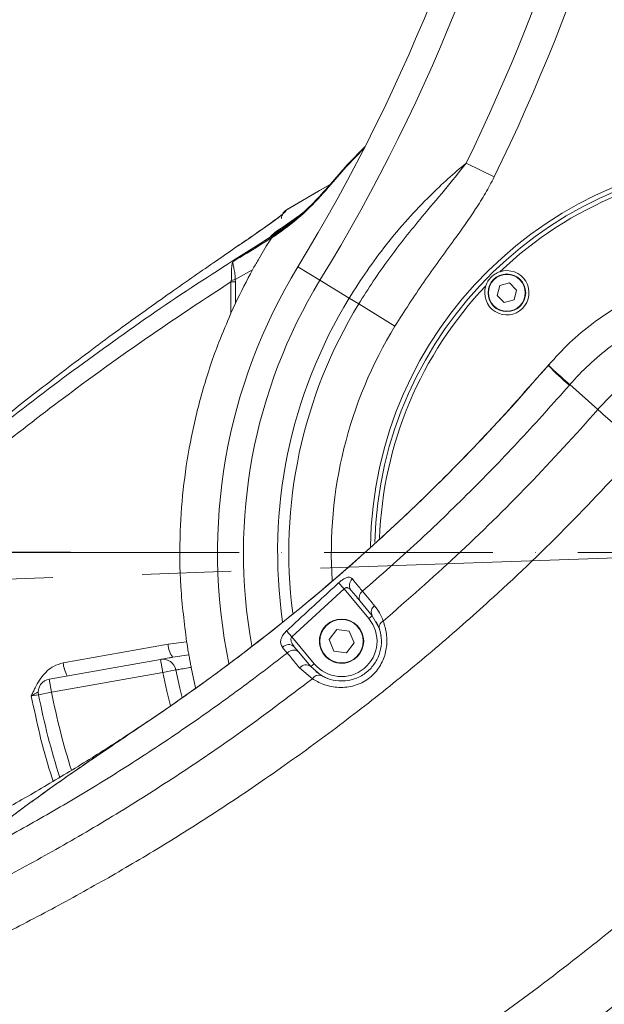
# Model space of a CAD drawing. Header units: millimetres. Extents: x 19214 to 26510, y -7957 to -532.
# Tile 126 of 150: x 21949 to 22081, y -2920 to -2697. Entities that reach past the tile are written whole.
import ezdxf

# ---------------------------------------------------------------- set-up
doc = ezdxf.new("R2010")
doc.units = ezdxf.units.MM
doc.header["$LTSCALE"] = 0.3175
doc.linetypes.add('ACAD_ISO10W100', pattern=[18, 12, -3, 0, -3])
doc.linetypes.add('CENTER', pattern=[50.8, 31.75, -6.35, 6.35, -6.35])
for name, color, linetype, lineweight in [('1轮廓实线层', 7, 'Continuous', 18), ('7标注层', 4, 'Continuous', 13), ('cen', 2, 'CENTER', 18), ('中心线', 4, 'ACAD_ISO10W100', 20)]:
    doc.layers.add(name, color=color, linetype=linetype, lineweight=lineweight)
doc.styles.add('标准汉字', font='gbenor.shx', dxfattribs={"bigfont": 'gbcbig.shx'})
doc.dimstyles.new('M1：18', dxfattribs={"dimscale": 18, "dimtxt": 3.5, "dimasz": 2.5, "dimexe": 2, "dimexo": 0, "dimgap": 1.5, "dimtad": 1, "dimdec": 1, "dimdsep": 46, "dimtxsty": '标准汉字', "dimcen": 5, "dimdle": 5, "dimclrd": 1, "dimclre": 1, "dimclrt": 256, "dimadec": 4, "dimazin": 2, "dimtfac": 1, "dimtdec": 1, "dimtmove": 0, "dimatfit": 3, "dimfxl": 1, "dimtolj": 1, "dimarcsym": 0})

# ---------------------------------------------------------------- blocks, each defined once
blk = doc.blocks.new('*D24')
at = {"layer": '7标注层', "color": 1, "lineweight": -2, "ltscale": 10, "transparency": 16777216}
for p, q in [((22118.02, -2008.55), (22118.02, -1561.67)), ((21984.33, -2246.86), (21779.99, -2490.39))]:
    blk.add_line(p, q, dxfattribs=at)
blk.add_arc((22118.02, -2087.55), 489.88, 95.265, 224.735, dxfattribs=at)
at = {"layer": '7标注层', "color": 1, "transparency": 16777216}
for points in [[(22073.41, -1607.23), (22072.72, -1592.25), (22118.02, -1597.67)], [(21764.94, -2437.85), (21775.1, -2426.82), (21803.13, -2462.81)]]:
    blk.add_solid(points, dxfattribs=at)
at = {"layer": 'Defpoints', "color": 0, "transparency": 16777216}
for p in [(21761.69, -1751.37), (22118.02, -2008.55), (22118.02, -2087.55), (21984.33, -2246.86), (22118.02, -2883.07)]:
    blk.add_point(p, dxfattribs=at)
at = {"layer": '7标注层', "transparency": 16777216, "insert": (21669.01, -1741.31), "char_height": 63, "attachment_point": 5, "rotation": 52.3635, "style": '标准汉字'}
blk.add_mtext('\\A1;140%%d', dxfattribs=at)
blk = doc.blocks.new('*D32')
at = {"layer": '7标注层', "color": 1, "lineweight": -2, "ltscale": 10, "transparency": 16777216}
for p, q in [((21388.46, -2067.84), (23907.11, -2067.84)), ((23871.11, -2112.84), (23871.11, -2772.49)), ((23622.99, -2817.49), (23907.11, -2817.49))]:
    blk.add_line(p, q, dxfattribs=at)
at = {"layer": '7标注层', "color": 1, "transparency": 16777216}
for points in [[(23878.61, -2112.84), (23863.61, -2112.84), (23871.11, -2067.84)], [(23863.61, -2772.49), (23878.61, -2772.49), (23871.11, -2817.49)]]:
    blk.add_solid(points, dxfattribs=at)
at = {"layer": 'Defpoints', "color": 0, "transparency": 16777216}
for p in [(21388.46, -2067.84), (23622.99, -2817.49), (23871.11, -2817.49)]:
    blk.add_point(p, dxfattribs=at)
at = {"layer": '7标注层', "transparency": 16777216, "insert": (23812.61, -2442.66), "char_height": 63, "attachment_point": 5, "rotation": 90, "style": '标准汉字'}
blk.add_mtext('\\A1;749.7', dxfattribs=at)
blk = doc.blocks.new('*D34')
at = {"layer": '7标注层', "color": 1, "lineweight": -2, "ltscale": 10, "transparency": 16777216}
for p, q in [((23623.2, -2817.55), (23907.11, -2817.55)), ((23871.11, -2862.55), (23871.11, -3845.44)), ((21845.28, -3890.44), (23907.11, -3890.44))]:
    blk.add_line(p, q, dxfattribs=at)
at = {"layer": '7标注层', "color": 1, "transparency": 16777216}
for points in [[(23878.61, -2862.55), (23863.61, -2862.55), (23871.11, -2817.55)], [(23863.61, -3845.44), (23878.61, -3845.44), (23871.11, -3890.44)]]:
    blk.add_solid(points, dxfattribs=at)
at = {"layer": 'Defpoints', "color": 0, "transparency": 16777216}
for p in [(23623.2, -2817.55), (21845.28, -3890.44), (23871.11, -3890.44)]:
    blk.add_point(p, dxfattribs=at)
at = {"layer": '7标注层', "transparency": 16777216, "insert": (23812.61, -3353.99), "char_height": 63, "attachment_point": 5, "rotation": 90, "style": '标准汉字'}
blk.add_mtext('\\A1;1072.9', dxfattribs=at)
blk = doc.blocks.new('*D37')
at = {"layer": '7标注层', "color": 1, "lineweight": -2, "ltscale": 10, "transparency": 16777216}
for p, q in [((21988.85, -2087.55), (20467.77, -2087.55)), ((20503.77, -2772.55), (20503.77, -2132.55)), ((21960.82, -2817.55), (20467.77, -2817.55))]:
    blk.add_line(p, q, dxfattribs=at)
at = {"layer": '7标注层', "color": 1, "transparency": 16777216}
for points in [[(20511.27, -2132.55), (20496.27, -2132.55), (20503.77, -2087.55)], [(20496.27, -2772.55), (20511.27, -2772.55), (20503.77, -2817.55)]]:
    blk.add_solid(points, dxfattribs=at)
at = {"layer": 'Defpoints', "color": 0, "transparency": 16777216}
for p in [(20503.77, -2087.55), (21988.85, -2087.55), (21960.82, -2817.55)]:
    blk.add_point(p, dxfattribs=at)
at = {"layer": '7标注层', "transparency": 16777216, "insert": (20445.27, -2452.55), "char_height": 63, "attachment_point": 5, "rotation": 90, "style": '标准汉字'}
blk.add_mtext('\\A1;730', dxfattribs=at)
blk = doc.blocks.new('*D38')
at = {"layer": '7标注层', "color": 1, "lineweight": -2, "ltscale": 10, "transparency": 16777216}
for p, q in [((21960.82, -2817.55), (20467.77, -2817.55)), ((20503.77, -2862.55), (20503.77, -3217.55)), ((21743.93, -3262.55), (20467.77, -3262.55))]:
    blk.add_line(p, q, dxfattribs=at)
at = {"layer": '7标注层', "color": 1, "transparency": 16777216}
for points in [[(20511.27, -2862.55), (20496.27, -2862.55), (20503.77, -2817.55)], [(20496.27, -3217.55), (20511.27, -3217.55), (20503.77, -3262.55)]]:
    blk.add_solid(points, dxfattribs=at)
at = {"layer": 'Defpoints', "color": 0, "transparency": 16777216}
for p in [(21960.82, -2817.55), (20503.77, -3262.55), (21743.93, -3262.55)]:
    blk.add_point(p, dxfattribs=at)
at = {"layer": '7标注层', "transparency": 16777216, "insert": (20445.27, -3040.05), "char_height": 63, "attachment_point": 5, "rotation": 90, "style": '标准汉字'}
blk.add_mtext('\\A1;445', dxfattribs=at)
blk = doc.blocks.new('*D39')
at = {"layer": '7标注层', "color": 1, "lineweight": -2, "ltscale": 10, "transparency": 16777216}
for p, q in [((22118.02, -2858.07), (22118.02, -3418.87)), ((21908.02, -3320.54), (21908.02, -3418.87)), ((21953.02, -3382.87), (22073.02, -3382.87))]:
    blk.add_line(p, q, dxfattribs=at)
at = {"layer": '7标注层', "color": 1, "transparency": 16777216}
for points in [[(21953.02, -3375.37), (21953.02, -3390.37), (21908.02, -3382.87)], [(22073.02, -3390.37), (22073.02, -3375.37), (22118.02, -3382.87)]]:
    blk.add_solid(points, dxfattribs=at)
at = {"layer": 'Defpoints', "color": 0, "transparency": 16777216}
for p in [(22118.02, -2858.07), (21908.02, -3320.54), (22118.02, -3382.87)]:
    blk.add_point(p, dxfattribs=at)
at = {"layer": '7标注层', "transparency": 16777216, "insert": (22013.02, -3324.37), "char_height": 63, "attachment_point": 5, "style": '标准汉字'}
blk.add_mtext('\\A1;210', dxfattribs=at)
blk = doc.blocks.new('*D43')
at = {"layer": '7标注层', "color": 1, "lineweight": -2, "ltscale": 10, "transparency": 16777216}
for p, q in [((23623.2, -2817.55), (23623.2, -4496.46)), ((21908.16, -3278.79), (21908.16, -4496.46)), ((21953.16, -4460.46), (23578.2, -4460.46))]:
    blk.add_line(p, q, dxfattribs=at)
at = {"layer": '7标注层', "color": 1, "transparency": 16777216}
for points in [[(21953.16, -4452.96), (21953.16, -4467.96), (21908.16, -4460.46)], [(23578.2, -4467.96), (23578.2, -4452.96), (23623.2, -4460.46)]]:
    blk.add_solid(points, dxfattribs=at)
at = {"layer": 'Defpoints', "color": 0, "transparency": 16777216}
for p in [(23623.2, -2817.55), (21908.16, -3278.79), (23623.2, -4460.46)]:
    blk.add_point(p, dxfattribs=at)
at = {"layer": '7标注层', "transparency": 16777216, "insert": (22765.68, -4401.96), "char_height": 63, "attachment_point": 5, "style": '标准汉字'}
blk.add_mtext('\\A1;1715', dxfattribs=at)

msp = doc.modelspace()

# ---------------------------------------------------------------- linework, layer by layer
at = {"layer": '1轮廓实线层', "ltscale": 10}
for p, q in [((22050.12, -2729.588), (22056.47, -2732.698)), ((22018.413, -2735.57), (22018.536, -2735.421)), ((22018.413, -2735.57), (22018.511, -2735.651)), ((22018.511, -2735.651), (22018.634, -2735.501)), ((22018.762, -2735.148), (22018.536, -2735.421)), ((22018.536, -2735.421), (22018.634, -2735.501)), ((22008.499, -2744.155), (22012.57, -2741.358)), ((22005.916, -2746.3), (22006.2, -2745.939)), ((22017.146, -2756.042), (22012.145, -2752.993)), ((22001.938, -2753.655), (21998.036, -2755.834)), ((21997.045, -2763.49), (21997.045, -2756.391)), ((21998.109, -2756.391), (21997.045, -2756.391)), ((21998.036, -2755.834), (21997.131, -2756.091)), ((21998.036, -2755.834), (21998.109, -2756.391)), ((21998.109, -2756.391), (21998.109, -2761.169)), ((22023.732, -2760.058), (22017.146, -2756.042)), ((22057.707, -2757.238), (22057.114, -2759.45)), ((22059.919, -2756.645), (22057.707, -2757.238)), ((22061.538, -2758.265), (22059.919, -2756.645)), ((22023.732, -2760.058), (22025.886, -2761.371)), ((22057.114, -2759.45), (22058.734, -2761.069)), ((22060.946, -2760.476), (22061.538, -2758.265)), ((21997.045, -2763.49), (21998.109, -2761.169)), ((22025.886, -2761.371), (22034.077, -2766.366)), ((22058.734, -2761.069), (22060.946, -2760.476)), ((22068.8, -2775.088), (22068.663, -2775.247)), ((22068.663, -2775.247), (22068.727, -2775.173)), ((22073.541, -2779.606), (22079.842, -2785.237)), ((22022.617, -2825.751), (22021.339, -2824.371)), ((22022.617, -2825.751), (22010.796, -2836.56)), ((22028.17, -2832.435), (22022.617, -2825.751)), ((22028.939, -2831.796), (22026.209, -2828.51)), ((22028.939, -2831.796), (22028.17, -2832.435)), ((22030.528, -2834.622), (22028.939, -2831.796)), ((22010.796, -2836.56), (22009.588, -2835.228)), ((22020.924, -2834.904), (22019.181, -2837.171)), ((22023.759, -2835.28), (22020.924, -2834.904)), ((22024.851, -2837.923), (22023.759, -2835.28)), ((21982.867, -2838.235), (21987.052, -2837.664)), ((22010.796, -2836.56), (22015.863, -2842.659)), ((22019.181, -2837.171), (22020.273, -2839.815)), ((21959.197, -2842.437), (21982.867, -2838.235)), ((22009.752, -2840.231), (22008.72, -2838.949)), ((22011.351, -2838.793), (22012.298, -2839.933)), ((22012.298, -2839.933), (22015.093, -2843.298)), ((22020.273, -2839.815), (22023.108, -2840.19)), ((22023.108, -2840.19), (22024.851, -2837.923)), ((21956.042, -2846.107), (21981.16, -2841.679)), ((21981.681, -2844.633), (21981.16, -2841.679)), ((21987.543, -2840.634), (21983.932, -2841.19)), ((21984.623, -2844.048), (21981.681, -2844.633)), ((21989.082, -2848.078), (21988.078, -2843.476)), ((22015.426, -2846.033), (22012.554, -2843.593)), ((22015.093, -2843.298), (22015.863, -2842.659)), ((22015.093, -2843.298), (22017.44, -2845.297)), ((21956.563, -2849.062), (21956.042, -2846.107)), ((21981.681, -2844.633), (21956.563, -2849.062)), ((21953.63, -2849.654), (21951.976, -2849.931)), ((21956.563, -2849.062), (21953.619, -2849.637))]:
    msp.add_line(p, q, dxfattribs=at)
at = {"layer": '1轮廓实线层', "lineweight": 20, "ltscale": 10}
for points in [[(22018.536, -2735.421), (22023.298, -2729.972), (22027.346, -2725.787)], [(22018.634, -2735.501), (22023.089, -2730.386), (22027.162, -2726.149)], [(22019.315, -2734.486), (22016.789, -2735.931), (22009.588, -2740.137)], [(22019.318, -2734.483), (22017.04, -2735.785), (22009.873, -2739.966)], [(22008.499, -2744.155), (22010.201, -2743.119), (22011.19, -2742.458)], [(22026.738, -2826.279), (22028.587, -2828.499), (22029.473, -2829.561)], [(22030.95, -2836.453), (22030.568, -2834.742), (22029.844, -2833.106)], [(21984.623, -2844.048), (21985.508, -2848.168), (21986.008, -2850.256)], [(22016.216, -2844.428), (22017.691, -2845.44), (22018.93, -2846.002)], [(21983.4, -2852.18), (21982.585, -2848.843), (21981.681, -2844.633)]]:
    msp.add_lwpolyline(points, dxfattribs=at)
at = {"layer": '1轮廓实线层', "ltscale": 10}
for centre, radius in [((22059.326, -2758.857), 4.25), ((22059.326, -2758.857), 4.15), ((22022.016, -2837.547), 5), ((22022.016, -2837.547), 4.9)]:
    msp.add_circle(centre, radius, dxfattribs=at)
at = {"layer": '1轮廓实线层', "lineweight": 20, "ltscale": 10}
for centre, radius, start, end in [((21662.086, -2539.547), 439.142, 333.90658, 8.7155), ((21662.086, -2539.547), 432.071, 333.90658, 8.7155), ((21662.086, -2539.547), 410, 328.62754, 8.7155), ((21662.086, -2539.547), 415.858, 328.62754, 8.7155), ((22118.016, -2817.547), 89.5, 272.65177, 179.09751), ((22118.016, -2817.547), 88.5, 273.41928, 178.49471), ((22118.016, -2817.547), 87.5, 91.46534, 133.53466), ((21980.705, -2703.552), 49.463, 301.02536, 320.29895), ((22118.016, -2817.547), 124, 148.62754, 191.66995), ((22118.016, -2817.547), 132.5, 151.17067, 154.81792), ((22059.326, -2758.857), 5, 161.58427, 108.41573), ((22118.016, -2817.547), 118.142, 148.62754, 190.2629), ((22118.016, -2817.547), 87.5, 136.46534, 177.91973), ((22118.016, -2817.547), 110.429, 148.62754, 188.14831), ((22118.016, -2817.547), 107.906, 148.62754, 187.30146), ((22118.016, -2817.547), 98.312, 148.62754, 183.66498), ((21726.987, -2482.404), 450, 304.0372, 319.40079), ((22108.354, -2737.501), 54.774, 223.56148, 230.41189), ((22025.651, -2824.927), 1.864, 129.56763, 215.85339), ((22027.72, -2827.69), 1.719, 124.85875, 208.48181), ((22030.453, -2830.976), 1.722, 124.71687, 208.43259), ((22022.016, -2837.547), 8, 219.71753, 39.71753), ((22022.016, -2837.547), 5, 112.44828, 180), ((22032.009, -2834.389), 1.5, 113.19324, 188.92526), ((22022.016, -2837.547), 5, 180, 292.44828), ((21987.694, -2838.163), 4.828, 180.85288, 218.81528), ((22010.112, -2840.171), 1.853, 48.06087, 138.71282), ((22011.177, -2841.383), 1.833, 52.32381, 141.05346), ((21981.681, -2844.633), 3, 11.2367, 100), ((21965.577, -2842.09), 6.39, 183.10906, 211.10343), ((22013.974, -2844.747), 1.83, 52.31544, 140.92138), ((21956.563, -2849.062), 3, 100, 191.04497), ((22016.865, -2846.848), 1.654, 69.67435, 150.50003), ((22118.016, -2817.547), 167.5, 191.04497, 197.64935), ((22118.016, -2817.547), 164.5, 191.04497, 197.38225), ((21726.987, -2482.404), 580, 298.783099, 319.346262)]:
    msp.add_arc(centre, radius, start, end, dxfattribs=at)
at = {"layer": '1轮廓实线层', "ltscale": 10}
for points, knots in [([(22023.732, -2760.058), (22025.05, -2757.98), (22027.685, -2753.825), (22032.134, -2747.868), (22036.917, -2742.171), (22041.605, -2737.254), (22046.019, -2733.063), (22048.751, -2730.747), (22050.12, -2729.588)], [0, 0, 0, 0, 32624.265475, 65250.5272636, 99128.7252609, 133012.350131, 158521.5503319, 184134.4351491, 184134.4351491, 184134.4351491, 184134.4351491]), ([(22025.886, -2761.371), (22026.966, -2759.652), (22029.127, -2756.212), (22033.839, -2749.554), (22039.262, -2742.716), (22045.294, -2735.682), (22048.511, -2731.62), (22050.12, -2729.588)], [0, 0, 0, 0, 23865.3522227, 47732.2492011, 95964.1175392, 126893.5218546, 157847.9119157, 157847.9119157, 157847.9119157, 157847.9119157]), ([(22056.47, -2732.698), (22055.826, -2733.933), (22054.535, -2736.403), (22051.531, -2741.129), (22046.84, -2747.79), (22040.456, -2756.386), (22036.204, -2763.038), (22034.077, -2766.366)], [0, 0, 0, 0, 16315.6270353, 32640.3274006, 65557.8935552, 111772.3667956, 158030.1142116, 158030.1142116, 158030.1142116, 158030.1142116]), ([(21997.452, -2751.842), (21999.616, -2750.55), (22004.084, -2747.883), (22009.878, -2743.878), (22014.733, -2739.718), (22017.182, -2736.957), (22018.413, -2735.57)], [0, 0, 0, 0, 36341.0919539, 75025.8334902, 101386.602782, 128039.6354009, 128039.6354009, 128039.6354009, 128039.6354009]), ([(22006.168, -2746.511), (22006.678, -2746.167), (22009.193, -2744.47), (22013.572, -2741.102), (22016.855, -2737.478), (22018.511, -2735.651)], [0, 0, 0, 0, 11400.2241961, 56222.3591018, 101829.5110458, 101829.5110458, 101829.5110458, 101829.5110458]), ([(21883.216, -2844.29), (21886.634, -2840.777), (21893.41, -2833.811), (21903.821, -2823.706), (21914.337, -2813.911), (21924.979, -2804.434), (21935.698, -2795.291), (21946.459, -2786.491), (21955.725, -2779.221), (21963.415, -2773.37), (21969.522, -2768.825), (21975.5, -2764.467), (21981.285, -2760.328), (21986.804, -2756.444), (21992.009, -2752.829), (21996.812, -2749.523), (22001.094, -2746.578), (22004.387, -2744.289), (22006.775, -2742.582), (22008.366, -2741.38), (22009.395, -2740.511), (22009.524, -2740.262), (22009.588, -2740.137)], [0, 0, 0, 0, 41099.6511499, 81488.7236539, 122081.078165, 162622.2733953, 202901.8136576, 243419.0144536, 284205.8860777, 308189.3614772, 332038.1240955, 355679.6523256, 379710.6977976, 403441.9492441, 426812.4032661, 450865.3580089, 474734.1772663, 498414.0596202, 516355.0003287, 534410.1892054, 552247.3600433, 570161.0780054, 570161.0780054, 570161.0780054, 570161.0780054]), ([(22008.13, -2741.738), (22008.122, -2741.728), (22008.085, -2741.673), (22007.849, -2741.835), (22007.273, -2742.246), (22006.317, -2742.957), (22004.744, -2744.074), (22002.336, -2745.751), (21999.898, -2747.425), (21998.685, -2748.259)], [0, 0, 0, 0, 3743.8397579, 18933.7763487, 44234.9510734, 72734.2157312, 101083.4890161, 157542.6410947, 213519.3273098, 213519.3273098, 213519.3273098, 213519.3273098]), ([(22009.588, -2740.137), (22009.588, -2740.137), (22009.449, -2740.219), (22009.134, -2740.455), (22008.767, -2740.918), (22008.528, -2741.495), (22008.476, -2741.888), (22008.476, -2742.088), (22008.476, -2742.088)], [0, 0, 0, 0, 3.478797, 38216.3119795, 91891.0086834, 136750.7225688, 183970.1754857, 183974.8837482, 183974.8837482, 183974.8837482, 183974.8837482]), ([(22013.051, -2740.956), (22013.027, -2740.977), (22012.724, -2741.242), (22012.23, -2741.641), (22011.634, -2742.115), (22011.23, -2742.422), (22011.001, -2742.589), (22010.998, -2742.592), (22010.996, -2742.593)], [0, 0, 0, 0, 3494.3249945, 44254.7451959, 81639.3010434, 118329.4146909, 156536.6931098, 184003.5872834, 184003.5872834, 184003.5872834, 184003.5872834]), ([(22006.2, -2745.939), (22006.346, -2745.793), (22006.643, -2745.498), (22007.583, -2744.799), (22008.301, -2744.294), (22008.499, -2744.155)], [0, 0, 0, 0, 42077.8524996, 85300.9952406, 101822.7180185, 101822.7180185, 101822.7180185, 101822.7180185]), ([(22005.916, -2746.3), (21999.56, -2750.313), (21986.873, -2758.324), (21968.279, -2771.275), (21950.044, -2784.897), (21932.296, -2799.226), (21914.86, -2814.3), (21903.701, -2824.901), (21898.055, -2830.266)], [0, 0, 0, 0, 30473.7698595, 60831.5457291, 91050.5078177, 121574.6781723, 151836.2352724, 182831.4233197, 182831.4233197, 182831.4233197, 182831.4233197]), ([(21997.452, -2751.842), (21997.788, -2751.616), (21999.852, -2750.232), (22002.684, -2748.369), (22005.176, -2746.765), (22005.916, -2746.3), (22005.916, -2746.3)], [0, 0, 0, 0, 12076.7802981, 74111.8460301, 101759.9835537, 101760.5615269, 101760.5615269, 101760.5615269, 101760.5615269]), ([(22006.168, -2746.511), (22005.99, -2746.792), (22005.496, -2747.572), (22004.403, -2749.354), (22003.16, -2751.465), (22002.349, -2752.918), (22001.938, -2753.655)], [0, 0, 0, 0, 20852.9114607, 57875.9801492, 92474.590525, 128047.4752777, 128047.4752777, 128047.4752777, 128047.4752777]), ([(21997.131, -2756.091), (21997.146, -2755.689), (21997.18, -2754.806), (21997.174, -2753.552), (21997.232, -2752.696), (21997.334, -2752.172), (21997.399, -2751.966), (21997.446, -2751.856), (21997.45, -2751.845), (21997.452, -2751.842)], [0, 0, 0, 0, 48539.7601354, 106666.4772498, 164388.8414213, 184569.983937, 210526.0762448, 212365.3822306, 213337.4374804, 213337.4374804, 213337.4374804, 213337.4374804]), ([(21997.452, -2751.842), (21997.452, -2751.848), (21997.454, -2751.99), (21997.513, -2752.404), (21997.714, -2753.341), (21997.95, -2754.559), (21998.009, -2755.432), (21998.036, -2755.834)], [0, 0, 0, 0, 1567.7487198, 35479.0973718, 77642.4812841, 120742.2884415, 157552.8371971, 157552.8371971, 157552.8371971, 157552.8371971]), ([(22068.727, -2775.173), (22070.28, -2773.475), (22073.403, -2770.059), (22078.353, -2765.935), (22083.221, -2762.555), (22087.948, -2759.833), (22092.934, -2757.496), (22098.103, -2755.591), (22103.365, -2754.144), (22108.731, -2753.135), (22114.215, -2752.58), (22119.729, -2752.492), (22125.179, -2752.868), (22130.581, -2753.694), (22135.945, -2754.987), (22141.179, -2756.731), (22146.197, -2758.891), (22151.019, -2761.459), (22155.651, -2764.454), (22160.824, -2768.462), (22165.502, -2772.977), (22169.626, -2777.911), (22172.765, -2782.367), (22175.541, -2787.116), (22177.906, -2792.085), (22179.823, -2797.186), (22181.313, -2802.428), (22182.365, -2807.829), (22182.955, -2813.302), (22183.079, -2818.756), (22182.752, -2824.204), (22181.958, -2829.658), (22180.745, -2834.843), (22179.193, -2839.686), (22177.362, -2844.217), (22175.171, -2848.624), (22172.021, -2853.991), (22169.181, -2857.566), (22167.37, -2859.847)], [0, 0, 0, 0, 34675.1003928, 69748.4777443, 96874.724928, 124000.9635031, 151913.8142409, 179826.6567671, 206980.9218049, 234135.185007, 262079.0460596, 290022.9133578, 317205.7341389, 344388.5665118, 372362.8044568, 400337.0567357, 427515.0505513, 454693.0534658, 482660.879203, 510628.7073871, 553324.5669373, 580435.7284746, 607546.8784027, 635442.4166953, 663337.9379738, 690444.1763345, 717550.400723, 745442.041366, 773333.6725348, 800479.2617482, 827624.8525256, 855559.8365003, 883494.8293011, 907850.6196463, 932206.4188517, 957125.8908546, 982045.3732338, 1025910.327779, 1025910.327779, 1025910.327779, 1025910.327779]), ([(22057.747, -2754.113), (22057.361, -2754.272), (22056.589, -2754.59), (22055.585, -2755.462), (22054.919, -2756.406), (22054.681, -2757.022), (22054.582, -2757.278)], [0, 0, 0, 0, 35590.994046, 71333.3942119, 104806.7622731, 128455.9142467, 128455.9142467, 128455.9142467, 128455.9142467]), ([(21900.426, -2832.708), (21905.455, -2827.954), (21915.492, -2818.468), (21931.097, -2804.916), (21947.019, -2791.913), (21963.341, -2779.479), (21979.997, -2767.564), (21991.366, -2760.113), (21997.045, -2756.391)], [0, 0, 0, 0, 30586.5593674, 61037.3051015, 91390.5122304, 121623.999212, 152139.6049443, 182587.732597, 182587.732597, 182587.732597, 182587.732597]), ([(21997.045, -2756.391), (21997.045, -2756.391), (21997.088, -2756.296), (21997.109, -2756.194), (21997.131, -2756.091)], [0, 0, 0, 0, 13.8263764, 72182.1888249, 72182.1888249, 72182.1888249, 72182.1888249]), ([(22102.466, -2761.376), (22101.724, -2761.59), (22098.865, -2762.412), (22094.016, -2764.281), (22088.123, -2767.308), (22082.701, -2770.914), (22077.808, -2775.017), (22074.906, -2778.028), (22073.541, -2779.606), (22073.541, -2779.606)], [0, 0, 0, 0, 12346.3968943, 47543.8510463, 82852.8178995, 118049.4083222, 151404.3460387, 184758.962462, 184759.2821548, 184759.2821548, 184759.2821548, 184759.2821548]), ([(21987.052, -2837.664), (21986.534, -2833.547), (21985.492, -2825.275), (21985.423, -2813.31), (21986.289, -2801.943), (21988.014, -2791.157), (21990.661, -2780.462), (21993.745, -2771.198), (21996.122, -2765.645), (21997.045, -2763.49)], [0, 0, 0, 0, 34862.3147966, 70048.5780626, 100334.9444101, 130621.2713952, 161788.1100725, 192954.8546548, 212732.5020398, 212732.5020398, 212732.5020398, 212732.5020398]), ([(22079.842, -2785.237), (22079.842, -2785.237), (22080.764, -2784.18), (22082.7, -2782.144), (22085.878, -2779.315), (22089.317, -2776.74), (22093.555, -2774.107), (22098.659, -2771.58), (22102.701, -2770.32), (22104.737, -2769.686)], [0, 0, 0, 0, 0.3722804, 26117.3485693, 52234.5494525, 79117.8789511, 106001.4382304, 145045.8236863, 184700.2889993, 184700.2889993, 184700.2889993, 184700.2889993]), ([(21978.866, -2855.307), (21980.515, -2854.183), (21986.372, -2850.192), (21996.308, -2843.017), (22009.908, -2832.499), (22024.481, -2820.255), (22039.855, -2806.056), (22054.685, -2791.115), (22064.004, -2780.537), (22068.663, -2775.247)], [0, 0, 0, 0, 10703.7003423, 38017.9571681, 65388.5833305, 102042.0947177, 138697.2857993, 175786.1174638, 212876.0576255, 212876.0576255, 212876.0576255, 212876.0576255]), ([(22073.449, -2779.712), (22069.807, -2783.823), (22062.523, -2792.045), (22051.019, -2803.877), (22039.137, -2815.361), (22030.871, -2822.64), (22026.738, -2826.279)], [0, 0, 0, 0, 31942.3537119, 63884.3533172, 96035.359117, 128185.8513985, 128185.8513985, 128185.8513985, 128185.8513985]), ([(22073.541, -2779.606), (22073.541, -2779.606), (22073.51, -2779.642), (22073.479, -2779.677), (22073.449, -2779.712)], [0, 0, 0, 0, 30.9919207, 72503.1579022, 72503.1579022, 72503.1579022, 72503.1579022]), ([(22031.418, -2833.01), (22036.953, -2828.165), (22048.233, -2818.289), (22064.38, -2802.308), (22074.781, -2791.021), (22079.842, -2785.237), (22079.842, -2785.237)], [0, 0, 0, 0, 33089.5315473, 67442.2227719, 101898.3632079, 101898.4528591, 101898.4528591, 101898.4528591, 101898.4528591]), ([(22089.667, -2793.864), (22088.763, -2793.079), (22086.955, -2791.509), (22084.357, -2789.235), (22081.921, -2787.09), (22080.535, -2785.854), (22079.842, -2785.237)], [0, 0, 0, 0, 32149.9441109, 64300.0196786, 96450.2267018, 128600.5651852, 128600.5651852, 128600.5651852, 128600.5651852]), ([(22089.667, -2793.864), (22084.308, -2799.683), (22073.576, -2811.338), (22058.158, -2826.08), (22044.02, -2838.593), (22031.322, -2849.064), (22018.279, -2859.097), (22005.379, -2868.343), (21992.712, -2876.824), (21980.339, -2884.587), (21967.756, -2891.981), (21954.994, -2898.977), (21942.09, -2905.609), (21933.467, -2909.661), (21929.157, -2911.687)], [0, 0, 0, 0, 40738.0113947, 81597.3888221, 109900.7148938, 138203.6963559, 166696.1017284, 195188.0460651, 220738.6809283, 246299.1969904, 271848.5887138, 297806.4425072, 323776.3787923, 349732.8830529, 349732.8830529, 349732.8830529, 349732.8830529]), ([(22009.588, -2835.228), (22010.57, -2834.326), (22014.498, -2830.719), (22018.407, -2827.091), (22021.339, -2824.371)], [0, 0, 0, 0, 18037.1331938, 72149.8604669, 72149.8604669, 72149.8604669, 72149.8604669]), ([(22021.339, -2824.371), (22021.472, -2824.252), (22021.85, -2823.914), (22022.537, -2823.441), (22023.32, -2823.106), (22024.009, -2823.081), (22024.311, -2823.353), (22024.463, -2823.49)], [0, 0, 0, 0, 16326.9936579, 46312.3892822, 79729.5868143, 118270.8568422, 157620.0823274, 157620.0823274, 157620.0823274, 157620.0823274]), ([(22024.463, -2823.49), (22024.917, -2824.049), (22025.58, -2824.867), (22026.459, -2825.939), (22026.738, -2826.279)], [0, 0, 0, 0, 49365.0553638, 72215.6675835, 72215.6675835, 72215.6675835, 72215.6675835]), ([(22024.14, -2826.019), (22024.019, -2825.888), (22023.795, -2825.645), (22023.442, -2825.47), (22023.181, -2825.454), (22022.996, -2825.488), (22022.862, -2825.547), (22022.723, -2825.641), (22022.659, -2825.708), (22022.617, -2825.751)], [0, 0, 0, 0, 64316.5581397, 119257.4783846, 147337.8968588, 160825.4311157, 185065.4151778, 195082.4604105, 213447.6963095, 213447.6963095, 213447.6963095, 213447.6963095]), ([(22026.209, -2828.51), (22025.819, -2828.04), (22025.031, -2827.091), (22024.439, -2826.379), (22024.14, -2826.019)], [0, 0, 0, 0, 35714.3907504, 72214.7236224, 72214.7236224, 72214.7236224, 72214.7236224]), ([(22029.473, -2829.561), (22029.866, -2830.076), (22030.659, -2831.116), (22031.164, -2832.375), (22031.418, -2833.01)], [0, 0, 0, 0, 35787.1549837, 72229.8912752, 72229.8912752, 72229.8912752, 72229.8912752]), ([(22031.418, -2833.01), (22031.707, -2833.934), (22032.279, -2835.76), (22032.279, -2839.113), (22031.322, -2842.323), (22029.417, -2845.094), (22026.609, -2847.145), (22023.751, -2847.969), (22021.407, -2848.043), (22019.06, -2847.752), (22016.996, -2846.993), (22015.795, -2846.259), (22015.426, -2846.033)], [0, 0, 0, 0, 35321.5375233, 69844.5161104, 101325.2739508, 133059.1833793, 166629.2174852, 202104.3124351, 220746.9727927, 239399.7026939, 278162.4047629, 295333.1220534, 295333.1220534, 295333.1220534, 295333.1220534]), ([(22008.72, -2838.949), (22008.56, -2838.695), (22008.27, -2838.236), (22008.239, -2837.435), (22008.467, -2836.669), (22008.917, -2835.909), (22009.367, -2835.453), (22009.588, -2835.228)], [0, 0, 0, 0, 41034.6646623, 74275.6861989, 103586.8252428, 130907.9329229, 157438.8739661, 157438.8739661, 157438.8739661, 157438.8739661]), ([(22017.44, -2845.297), (22017.723, -2845.453), (22018.636, -2845.955), (22020.636, -2846.578), (22023.475, -2846.583), (22026.223, -2845.674), (22028.488, -2843.999), (22030.087, -2841.808), (22030.974, -2839.293), (22031.1, -2836.67), (22030.721, -2835.314), (22030.528, -2834.622)], [0, 0, 0, 0, 15967.2925833, 51463.9343204, 85351.1798657, 118038.6765345, 149149.2777204, 178253.9768832, 206533.8747724, 237190.5065119, 269118.2279036, 269118.2279036, 269118.2279036, 269118.2279036]), ([(21987.052, -2837.664), (21987.104, -2837.994), (21987.207, -2838.655), (21987.355, -2839.547), (21987.473, -2840.239), (21987.526, -2840.538), (21987.541, -2840.625), (21987.543, -2840.634)], [0, 0, 0, 0, 37913.8673618, 75820.8187842, 113925.8393129, 152480.1859141, 157212.9853925, 157212.9853925, 157212.9853925, 157212.9853925]), ([(22010.796, -2836.56), (22010.745, -2836.628), (22010.678, -2836.717), (22010.596, -2836.936), (22010.564, -2837.238), (22010.661, -2837.684), (22010.913, -2838.224), (22011.191, -2838.585), (22011.351, -2838.793)], [0, 0, 0, 0, 17277.0949253, 22575.238134, 49158.4979406, 82358.3349084, 125191.5238139, 183667.6303486, 183667.6303486, 183667.6303486, 183667.6303486]), ([(21934.841, -2989.529), (21939.658, -2987.56), (21949.291, -2983.622), (21963.8, -2977.112), (21978.302, -2970.153), (21994.294, -2961.913), (22011.646, -2952.235), (22030.212, -2940.933), (22048.544, -2928.786), (22066.561, -2915.788), (22084.203, -2901.953), (22099.712, -2888.746), (22113.221, -2876.399), (22124.888, -2865.076), (22136.252, -2853.421), (22143.535, -2845.365), (22147.177, -2841.337)], [0, 0, 0, 0, 25213.6040501, 50427.7201278, 75851.593535, 101275.9989714, 134811.2805801, 168372.2288165, 201912.2087651, 236236.3668731, 270581.7748508, 304909.169242, 329762.82296, 354616.6502422, 379571.858361, 404527.2163341, 404527.2163341, 404527.2163341, 404527.2163341]), ([(22009.752, -2840.231), (22005.706, -2843.333), (21997.606, -2849.542), (21985.447, -2858.073), (21973.418, -2865.995), (21961.523, -2873.314), (21949.484, -2880.228), (21940.656, -2884.961), (21935.869, -2887.412), (21935.137, -2887.786)], [0, 0, 0, 0, 36017.2126311, 72100.8645376, 105487.1021436, 138872.735007, 172514.3755017, 206155.3820226, 212223.2652783, 212223.2652783, 212223.2652783, 212223.2652783]), ([(21981.16, -2841.679), (21981.259, -2841.661), (21981.457, -2841.626), (21982.674, -2841.412), (21983.648, -2841.24), (21983.932, -2841.19)], [0, 0, 0, 0, 42078.3523432, 84156.5585515, 101502.4950716, 101502.4950716, 101502.4950716, 101502.4950716]), ([(21987.543, -2840.634), (21987.549, -2840.667), (21987.571, -2840.791), (21987.648, -2841.221), (21987.798, -2842.035), (21987.954, -2842.849), (21988.05, -2843.333), (21988.078, -2843.476)], [0, 0, 0, 0, 14961.4594177, 57648.7400864, 100226.1046369, 140329.2124, 157218.0488185, 157218.0488185, 157218.0488185, 157218.0488185]), ([(22012.554, -2843.593), (22011.944, -2842.861), (22011.01, -2841.741), (22010.076, -2840.62), (22009.752, -2840.231)], [0, 0, 0, 0, 47065.6490226, 72128.5715344, 72128.5715344, 72128.5715344, 72128.5715344]), ([(21951.976, -2849.931), (21951.978, -2849.926), (21952.123, -2849.617), (21952.408, -2849.003), (21952.995, -2847.79), (21953.815, -2846.311), (21955.123, -2844.609), (21956.891, -2843.109), (21958.427, -2842.661), (21959.197, -2842.437)], [0, 0, 0, 0, 302.400313, 19995.6303829, 39680.0655137, 79339.1227192, 118864.3790092, 165561.9345583, 212384.7496818, 212384.7496818, 212384.7496818, 212384.7496818]), ([(21988.078, -2843.476), (21987.851, -2843.514), (21987.031, -2843.649), (21985.842, -2843.846), (21984.819, -2844.016), (21984.689, -2844.038), (21984.623, -2844.048)], [0, 0, 0, 0, 14505.4403082, 52236.702726, 89960.5239601, 127682.3125334, 127682.3125334, 127682.3125334, 127682.3125334]), ([(21917.928, -2904.585), (21922.433, -2902.516), (21931.445, -2898.378), (21944.961, -2891.518), (21958.502, -2884.133), (21972.02, -2876.167), (21985.455, -2867.622), (22000.02, -2857.713), (22009.864, -2850.25), (22015.426, -2846.033)], [0, 0, 0, 0, 28663.2095706, 57345.014513, 86010.2159911, 115287.1883772, 144581.1387697, 173860.3733384, 211898.4682946, 211898.4682946, 211898.4682946, 211898.4682946]), ([(21953.624, -2848.99), (21953.437, -2849.098), (21952.897, -2849.411), (21952.341, -2849.723), (21951.981, -2849.928), (21951.976, -2849.931)], [0, 0, 0, 0, 34753.2893667, 100435.0917526, 101291.6108373, 101291.6108373, 101291.6108373, 101291.6108373]), ([(21956.924, -2869.197), (21956.708, -2868.557), (21955.538, -2865.096), (21953.827, -2858.677), (21952.593, -2852.846), (21951.976, -2849.931)], [0, 0, 0, 0, 10309.8135074, 55788.5056487, 101267.2937746, 101267.2937746, 101267.2937746, 101267.2937746]), ([(22156.62, -2849.82), (22156.62, -2849.82), (22153.002, -2853.975), (22145.64, -2862.183), (22134.223, -2874.183), (22122.44, -2885.862), (22109.13, -2898.285), (22094.23, -2911.353), (22083.065, -2920.233), (22077.477, -2924.678)], [0, 0, 0, 0, 0.101476, 27986.1498088, 55972.0592248, 84067.8115976, 112163.3641804, 148338.6134453, 184581.2603381, 184581.2603381, 184581.2603381, 184581.2603381]), ([(21885.527, -2903.551), (21889.84, -2901.884), (21898.465, -2898.551), (21911.65, -2892.85), (21924.991, -2886.593), (21937.346, -2880.284), (21948.602, -2874.109), (21958.761, -2868.181), (21968.871, -2861.946), (21975.534, -2857.52), (21978.866, -2855.307)], [0, 0, 0, 0, 33354.5041034, 66705.4059988, 100484.3178177, 134264.1965231, 159986.6233627, 185709.4352506, 211596.3645356, 237483.680925, 237483.680925, 237483.680925, 237483.680925]), ([(21978.866, -2855.307), (21974.662, -2858.14), (21966.255, -2863.805), (21954.611, -2871.849), (21945.739, -2878.518), (21939.53, -2883.633), (21936.601, -2886.402), (21935.137, -2887.786)], [0, 0, 0, 0, 43661.9299271, 87329.4358357, 121880.6397138, 139237.4676672, 156588.8886545, 156588.8886545, 156588.8886545, 156588.8886545]), ([(21935.137, -2887.786), (21937.596, -2885.515), (21942.515, -2880.97), (21950.549, -2874.88), (21958.747, -2868.974), (21968.224, -2862.482), (21974.945, -2857.95), (21978.866, -2855.307)], [0, 0, 0, 0, 28820.0779979, 57666.539747, 86773.6468121, 115883.5945845, 156620.9464045, 156620.9464045, 156620.9464045, 156620.9464045]), ([(22167.15, -2860.103), (22162.208, -2865.733), (22152.319, -2876.997), (22136.66, -2893.159), (22120.433, -2908.749), (22103.699, -2923.6), (22086.512, -2937.709), (22068.919, -2951.064), (22052.026, -2962.908), (22035.971, -2973.348), (22021.108, -2982.422), (22011.127, -2988.014), (22006.254, -2990.744)], [0, 0, 0, 0, 31763.5651434, 63554.6713777, 95343.2250677, 127103.3063998, 158343.583455, 189599.0737903, 220836.1007735, 246063.0755024, 271289.454612, 295349.1601603, 295349.1601603, 295349.1601603, 295349.1601603])]:
    msp.add_open_spline(points, degree=3, knots=knots, dxfattribs=at)
for points in [[(22005.916, -2746.3), (22008.224, -2744.773), (22012.84, -2741.719), (22016.555, -2737.62), (22018.413, -2735.57)], [(22009.588, -2740.137), (22009.588, -2740.136), (22009.587, -2740.135), (22009.588, -2740.136), (22009.588, -2740.137)], [(22073.541, -2779.606), (22072.814, -2778.962), (22071.362, -2777.673), (22069.855, -2776.305), (22068.875, -2775.383), (22068.776, -2775.243), (22068.727, -2775.173)]]:
    msp.add_open_spline(points, degree=3, dxfattribs=at)
at = {"layer": '7标注层', "ltscale": 10}
for centre, radius, start, end in [((22118.016, -2817.547), 1504.97, 298.995883, 183.004117), ((21388.461, -2843.024), 775.188, 26.645751, 183.949697)]:
    msp.add_arc(centre, radius, start, end, dxfattribs=at)
at = {"layer": 'cen', "color": 6, "ltscale": 10}
msp.add_line((22118.016, -2817.547), (21388.461, -2843.024), dxfattribs=at)
at = {"layer": '中心线', "ltscale": 10}
msp.add_line((21960.815, -2817.547), (22275.217, -2817.547), dxfattribs=at)

# ---------------------------------------------------------------- dimensions: what is measured, and where the dimension line sits
at = {"layer": '7标注层', "ltscale": 10}
dim = msp.add_angular_dim_2l(base=(21761.693, -1751.373), line1=((22118.016, -2883.07), (22118.016, -2008.553)), line2=((22118.016, -2087.547), (21984.333, -2246.864)), dimstyle='M1：18', override={"dimsah": 1, "dimtdec": 4, "dimtmove": 2}, dxfattribs=at)
dim.commit()
dim.dimension.update_dxf_attribs({"geometry": '*D24', "text_midpoint": (21669.014, -1741.313), "dimtype": 162})
for base, p1, p2, angle, picture, middle in [((23871.112, -2817.49), (21388.461, -2067.836), (23622.986, -2817.49), 270, '*D32', (23812.612, -2442.663)), ((20503.774, -2087.547), (21960.815, -2817.547), (21988.846, -2087.547), 90, '*D37', (20445.274, -2452.547)), ((20503.774, -3262.547), (21960.815, -2817.547), (21743.925, -3262.547), 270, '*D38', (20445.274, -3040.047)), ((23871.112, -3890.44), (23623.204, -2817.547), (21845.283, -3890.44), 270, '*D34', (23812.612, -3353.994))]:
    dim = msp.add_linear_dim(base=base, p1=p1, p2=p2, angle=angle, dimstyle='M1：18', override={"dimsah": 1, "dimtzin": 8}, dxfattribs=at)
    dim.commit()
    dim.dimension.update_dxf_attribs({"geometry": picture, "text_midpoint": middle})
for base, p1, p2, picture, middle in [((23623.204, -4460.457), (21908.165, -3278.794), (23623.204, -2817.547), '*D43', (22765.684, -4401.957)), ((22118.016, -3382.874), (21908.016, -3320.541), (22118.016, -2858.072), '*D39', (22013.016, -3324.374))]:
    dim = msp.add_linear_dim(base=base, p1=p1, p2=p2, dimstyle='M1：18', override={"dimsah": 1, "dimtzin": 8}, dxfattribs=at)
    dim.commit()
    dim.dimension.update_dxf_attribs({"geometry": picture, "text_midpoint": middle})

doc.saveas('drawing.dxf')
